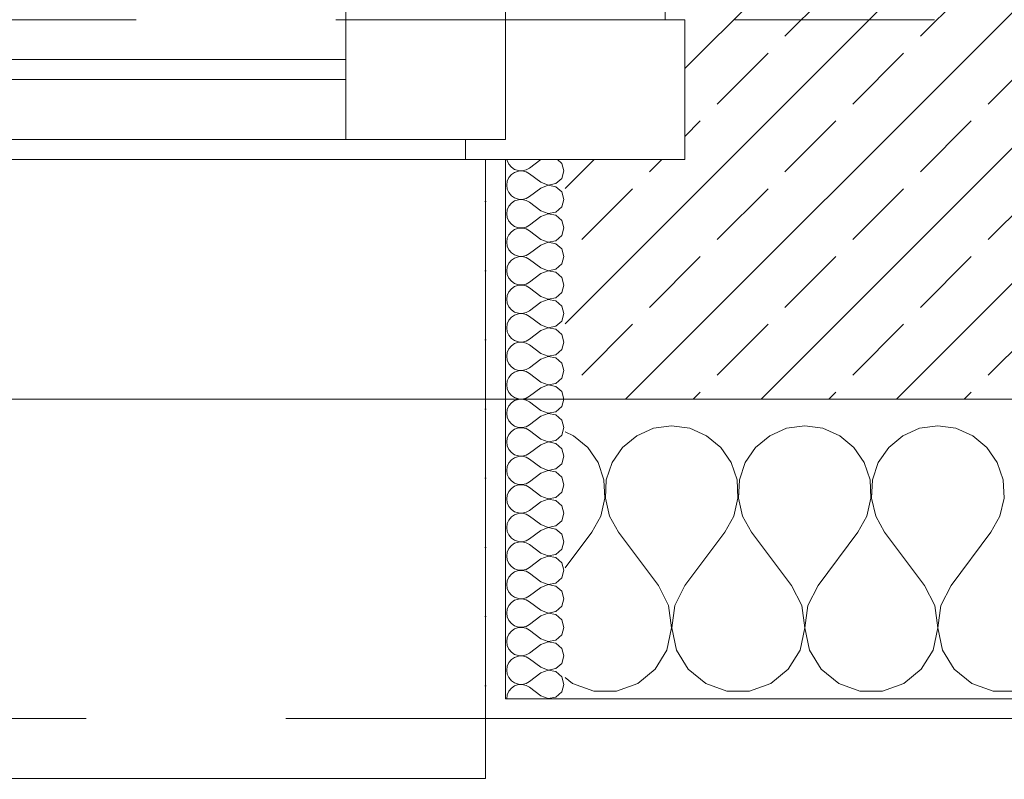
# Model space of a CAD drawing. Header units: metres. Extents: x -3.5 to 65.3, y -10.9 to 16.7.
# Tile 98 of 234: x 42.8 to 43.3, y -0.2 to 0.2. Entities that reach past the tile are written whole.
import ezdxf

# ---------------------------------------------------------------- set-up
doc = ezdxf.new("R2010")
doc.units = ezdxf.units.M
doc.header["$MEASUREMENT"] = 0
doc.linetypes.add('Strichlinie eng', pattern=[0.046, 0.03, -0.016])
doc.linetypes.add('Untersicht', pattern=[0.04, 0.03, -0.01])
for name, color, linetype in [('102 - Bemaßung_ Beschriftung.Detail_ Ausschnitt', 7, 'Continuous'), ('603 - Struktur.Bodenplatte_ Decke Roh', 7, 'Continuous'), ('604 - Struktur.Wand Aussen', 7, 'Continuous'), ('Neubau_653 - Abdeckung.TB Verkofferung', 7, 'Continuous')]:
    doc.layers.add(name, color=color, linetype=linetype)
doc.styles.add('ERSTELLTER_STIL_1', font='txt')
doc.dimstyles.new('ERSTELLTER_STIL__1', dxfattribs={"dimtxt": 0.04, "dimasz": 0.02128, "dimexe": 0.18, "dimexo": 0.0625, "dimgap": 0, "dimtad": 1, "dimtih": 1, "dimtoh": 1, "dimzin": 0, "dimdsep": 46, "dimtxsty": 'ERSTELLTER_STIL_1', "dimblk": 'ARROWHEAD_2', "dimblk1": 'ARROWHEAD_2', "dimblk2": 'ARROWHEAD_2', "dimcen": 0.09, "dimse1": 1, "dimse2": 1, "dimclrd": 7, "dimclre": 7, "dimclrt": 7, "dimazin": 0, "dimtfac": 1, "dimtdec": 4, "dimtmove": 0, "dimatfit": 3, "dimfxl": 1, "dimtolj": 1, "dimtzin": 0, "dimarcsym": 0})
pattern_1 = [(0, (0, 0), (0, 0.034641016), [0, -0.02]), (0, (0.01, 0.01732), (0, 0.034641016), [0, -0.02])]

# ---------------------------------------------------------------- blocks, each defined once
blk = doc.blocks.new('*X23')
at = {"layer": '604 - Struktur.Wand Aussen', "color": 7, "linetype": 'Continuous', "lineweight": 5}
for p, q in [((43.12422, -0.0096), (43.11581, -0.01331)), ((43.13333, -0.00833), (43.12422, -0.0096)), ((43.14244, -0.0096), (43.13333, -0.00833)), ((43.15086, -0.01331), (43.14244, -0.0096)), ((43.19089, -0.0096), (43.18248, -0.01331)), ((43.2, -0.00833), (43.19089, -0.0096)), ((43.20911, -0.0096), (43.2, -0.00833)), ((43.21752, -0.01331), (43.20911, -0.0096)), ((43.25756, -0.0096), (43.24914, -0.01331)), ((43.26667, -0.00833), (43.25756, -0.0096)), ((43.27578, -0.0096), (43.26667, -0.00833)), ((43.28419, -0.01331), (43.27578, -0.0096)), ((43.08419, -0.01331), (43.08, -0.01146)), ((43.09127, -0.01918), (43.08419, -0.01331)), ((43.11581, -0.01331), (43.10873, -0.01918)), ((43.15794, -0.01918), (43.15086, -0.01331)), ((43.18248, -0.01331), (43.17539, -0.01918)), ((43.22461, -0.01918), (43.21752, -0.01331)), ((43.24914, -0.01331), (43.24206, -0.01918)), ((43.29127, -0.01918), (43.28419, -0.01331)), ((43.09648, -0.02676), (43.09127, -0.01918)), ((43.10873, -0.01918), (43.10352, -0.02676)), ((43.16315, -0.02676), (43.15794, -0.01918)), ((43.17539, -0.01918), (43.17019, -0.02676)), ((43.22981, -0.02676), (43.22461, -0.01918)), ((43.24206, -0.01918), (43.23685, -0.02676)), ((43.29648, -0.02676), (43.29127, -0.01918)), ((43.09942, -0.03547), (43.09648, -0.02676)), ((43.10352, -0.02676), (43.10058, -0.03547)), ((43.16609, -0.03547), (43.16315, -0.02676)), ((43.17019, -0.02676), (43.16725, -0.03547)), ((43.23275, -0.03547), (43.22981, -0.02676)), ((43.23685, -0.02676), (43.23391, -0.03547)), ((43.29942, -0.03547), (43.29648, -0.02676)), ((43.09987, -0.04466), (43.09942, -0.03547)), ((43.10058, -0.03547), (43.10013, -0.04466)), ((43.16653, -0.04466), (43.16609, -0.03547)), ((43.16725, -0.03547), (43.1668, -0.04466)), ((43.2332, -0.04466), (43.23275, -0.03547)), ((43.23391, -0.03547), (43.23347, -0.04466)), ((43.29987, -0.04466), (43.29942, -0.03547)), ((43.09778, -0.05362), (43.09987, -0.04466)), ((43.10013, -0.04466), (43.10222, -0.05362)), ((43.16445, -0.05362), (43.16653, -0.04466)), ((43.1668, -0.04466), (43.16888, -0.05362)), ((43.23112, -0.05362), (43.2332, -0.04466)), ((43.23347, -0.04466), (43.23555, -0.05362)), ((43.29778, -0.05362), (43.29987, -0.04466)), ((43.09333, -0.06167), (43.09778, -0.05362)), ((43.10222, -0.05362), (43.10667, -0.06167)), ((43.16, -0.06167), (43.16445, -0.05362)), ((43.16888, -0.05362), (43.17333, -0.06167)), ((43.22667, -0.06167), (43.23112, -0.05362)), ((43.23555, -0.05362), (43.24, -0.06167)), ((43.29333, -0.06167), (43.29778, -0.05362)), ((43.08, -0.07944), (43.09333, -0.06167)), ((43.12667, -0.08833), (43.10667, -0.06167)), ((43.14, -0.08833), (43.16, -0.06167)), ((43.19333, -0.08833), (43.17333, -0.06167)), ((43.20667, -0.08833), (43.22667, -0.06167)), ((43.26, -0.08833), (43.24, -0.06167)), ((43.27333, -0.08833), (43.29333, -0.06167)), ((43.13182, -0.09839), (43.12667, -0.08833)), ((43.14, -0.08833), (43.13485, -0.09839)), ((43.19848, -0.09839), (43.19333, -0.08833)), ((43.20667, -0.08833), (43.20152, -0.09839)), ((43.26515, -0.09839), (43.26, -0.08833)), ((43.27333, -0.08833), (43.26818, -0.09839)), ((43.13331, -0.10959), (43.13182, -0.09839)), ((43.13485, -0.09839), (43.13336, -0.10959)), ((43.19998, -0.10959), (43.19848, -0.09839)), ((43.20152, -0.09839), (43.20002, -0.10959)), ((43.26664, -0.10959), (43.26515, -0.09839)), ((43.26818, -0.09839), (43.26669, -0.10959)), ((43.13097, -0.12065), (43.13331, -0.10959)), ((43.13336, -0.10959), (43.13569, -0.12065)), ((43.19764, -0.12065), (43.19998, -0.10959)), ((43.20002, -0.10959), (43.20236, -0.12065)), ((43.26431, -0.12065), (43.26664, -0.10959)), ((43.26669, -0.10959), (43.26903, -0.12065)), ((43.12508, -0.13029), (43.13097, -0.12065)), ((43.13569, -0.12065), (43.14159, -0.13029)), ((43.19175, -0.13029), (43.19764, -0.12065)), ((43.20236, -0.12065), (43.20825, -0.13029)), ((43.25841, -0.13029), (43.26431, -0.12065)), ((43.26903, -0.12065), (43.27492, -0.13029)), ((43.1163, -0.13741), (43.12508, -0.13029)), ((43.14159, -0.13029), (43.15037, -0.13741)), ((43.18297, -0.13741), (43.19175, -0.13029)), ((43.20825, -0.13029), (43.21703, -0.13741)), ((43.24963, -0.13741), (43.25841, -0.13029)), ((43.27492, -0.13029), (43.2837, -0.13741)), ((43.08, -0.13441), (43.0837, -0.13741)), ((43.0837, -0.13741), (43.09435, -0.14118)), ((43.10565, -0.14118), (43.1163, -0.13741)), ((43.15037, -0.13741), (43.16102, -0.14118)), ((43.17232, -0.14118), (43.18297, -0.13741)), ((43.21703, -0.13741), (43.22768, -0.14118)), ((43.23898, -0.14118), (43.24963, -0.13741)), ((43.2837, -0.13741), (43.29435, -0.14118)), ((43.09435, -0.14118), (43.10565, -0.14118)), ((43.16102, -0.14118), (43.17232, -0.14118)), ((43.22768, -0.14118), (43.23898, -0.14118)), ((43.29435, -0.14118), (43.30565, -0.14118))]:
    blk.add_line(p, q, dxfattribs=at)
blk = doc.blocks.new('*X30')
at = {"layer": '604 - Struktur.Wand Aussen', "color": 7, "linetype": 'Continuous', "lineweight": 5}
for p, q in [((43.05091, 0.125), (43.05099, 0.12448)), ((43.05099, 0.12448), (43.05178, 0.12267)), ((43.06786, 0.125), (43.06214, 0.12071)), ((43.07822, 0.12304), (43.07608, 0.125)), ((43.05178, 0.12267), (43.05304, 0.12116)), ((43.05304, 0.12116), (43.05466, 0.12004)), ((43.05466, 0.11853), (43.05304, 0.11742)), ((43.05466, 0.12004), (43.05653, 0.11941)), ((43.05653, 0.11916), (43.05466, 0.11853)), ((43.05653, 0.11941), (43.0585, 0.11931)), ((43.0585, 0.11926), (43.05653, 0.11916)), ((43.0585, 0.11931), (43.06042, 0.11976)), ((43.06042, 0.11881), (43.0585, 0.11926)), ((43.06042, 0.11976), (43.06214, 0.12071)), ((43.06214, 0.11786), (43.06042, 0.11881)), ((43.07929, 0.11929), (43.07822, 0.12304)), ((43.07822, 0.11553), (43.07929, 0.11929)), ((43.05099, 0.11409), (43.05071, 0.11214)), ((43.05178, 0.1159), (43.05099, 0.11409)), ((43.05304, 0.11742), (43.05178, 0.1159)), ((43.06786, 0.11357), (43.06214, 0.11786)), ((43.06786, 0.11357), (43.0715, 0.11217)), ((43.07534, 0.1129), (43.07822, 0.11553)), ((43.05071, 0.11214), (43.05099, 0.11019)), ((43.05099, 0.11019), (43.05178, 0.10839)), ((43.06786, 0.11071), (43.06214, 0.10643)), ((43.0715, 0.11211), (43.06786, 0.11071)), ((43.0715, 0.11217), (43.07534, 0.1129)), ((43.07534, 0.11139), (43.0715, 0.11211)), ((43.07822, 0.10876), (43.07534, 0.11139)), ((43.07929, 0.105), (43.07822, 0.10876)), ((43.05178, 0.10839), (43.05304, 0.10687)), ((43.05304, 0.10687), (43.05466, 0.10575)), ((43.05466, 0.10425), (43.05304, 0.10313)), ((43.05466, 0.10575), (43.05653, 0.10512)), ((43.05653, 0.10488), (43.05466, 0.10425)), ((43.05653, 0.10512), (43.0585, 0.10503)), ((43.0585, 0.10497), (43.05653, 0.10488)), ((43.0585, 0.10503), (43.06042, 0.10547)), ((43.06042, 0.10453), (43.0585, 0.10497)), ((43.06042, 0.10547), (43.06214, 0.10643)), ((43.06214, 0.10357), (43.06042, 0.10453)), ((43.07822, 0.10124), (43.07929, 0.105)), ((43.05099, 0.09981), (43.05071, 0.09786)), ((43.05178, 0.10161), (43.05099, 0.09981)), ((43.05304, 0.10313), (43.05178, 0.10161)), ((43.06786, 0.09929), (43.06214, 0.10357)), ((43.06786, 0.09929), (43.0715, 0.09789)), ((43.07534, 0.09861), (43.07822, 0.10124)), ((43.05071, 0.09786), (43.05099, 0.09591)), ((43.05099, 0.09591), (43.05178, 0.0941)), ((43.05178, 0.0941), (43.05304, 0.09258)), ((43.06786, 0.09643), (43.06214, 0.09214)), ((43.0715, 0.09783), (43.06786, 0.09643)), ((43.0715, 0.09789), (43.07534, 0.09861)), ((43.07534, 0.0971), (43.0715, 0.09783)), ((43.07822, 0.09447), (43.07534, 0.0971)), ((43.07929, 0.09071), (43.07822, 0.09447)), ((43.05304, 0.08884), (43.05178, 0.08733)), ((43.05304, 0.09258), (43.05466, 0.09147)), ((43.05466, 0.08996), (43.05304, 0.08884)), ((43.05466, 0.09147), (43.05653, 0.09084)), ((43.05653, 0.09059), (43.05466, 0.08996)), ((43.05653, 0.09084), (43.0585, 0.09074)), ((43.0585, 0.09069), (43.05653, 0.09059)), ((43.0585, 0.09074), (43.06042, 0.09119)), ((43.06042, 0.09024), (43.0585, 0.09069)), ((43.06042, 0.09119), (43.06214, 0.09214)), ((43.06214, 0.08929), (43.06042, 0.09024)), ((43.06786, 0.085), (43.06214, 0.08929)), ((43.07822, 0.08696), (43.07929, 0.09071)), ((43.05099, 0.08552), (43.05071, 0.08357)), ((43.05178, 0.08733), (43.05099, 0.08552)), ((43.06786, 0.085), (43.0715, 0.0836)), ((43.0715, 0.0836), (43.07534, 0.08433)), ((43.07534, 0.08433), (43.07822, 0.08696)), ((43.05071, 0.08357), (43.05099, 0.08162)), ((43.05099, 0.08162), (43.05178, 0.07982)), ((43.05178, 0.07982), (43.05304, 0.0783)), ((43.06786, 0.08214), (43.06214, 0.07786)), ((43.0715, 0.08354), (43.06786, 0.08214)), ((43.07534, 0.08282), (43.0715, 0.08354)), ((43.07822, 0.08018), (43.07534, 0.08282)), ((43.07929, 0.07643), (43.07822, 0.08018)), ((43.05304, 0.07456), (43.05178, 0.07304)), ((43.05304, 0.0783), (43.05466, 0.07718)), ((43.05466, 0.07567), (43.05304, 0.07456)), ((43.05466, 0.07718), (43.05653, 0.07655)), ((43.05653, 0.0763), (43.05466, 0.07567)), ((43.05653, 0.07655), (43.0585, 0.07646)), ((43.0585, 0.0764), (43.05653, 0.0763)), ((43.0585, 0.07646), (43.06042, 0.0769)), ((43.06042, 0.07595), (43.0585, 0.0764)), ((43.06042, 0.0769), (43.06214, 0.07786)), ((43.06214, 0.075), (43.06042, 0.07595)), ((43.06786, 0.07071), (43.06214, 0.075)), ((43.07822, 0.07267), (43.07929, 0.07643)), ((43.05099, 0.07124), (43.05071, 0.06929)), ((43.05071, 0.06929), (43.05099, 0.06733)), ((43.05178, 0.07304), (43.05099, 0.07124)), ((43.06786, 0.07071), (43.0715, 0.06931)), ((43.0715, 0.06926), (43.06786, 0.06786)), ((43.0715, 0.06931), (43.07534, 0.07004)), ((43.07534, 0.06853), (43.0715, 0.06926)), ((43.07534, 0.07004), (43.07822, 0.07267)), ((43.05099, 0.06733), (43.05178, 0.06553)), ((43.05178, 0.06553), (43.05304, 0.06401)), ((43.06786, 0.06786), (43.06214, 0.06357)), ((43.07822, 0.0659), (43.07534, 0.06853)), ((43.07929, 0.06214), (43.07822, 0.0659)), ((43.05304, 0.06027), (43.05178, 0.05876)), ((43.05304, 0.06401), (43.05466, 0.0629)), ((43.05466, 0.06139), (43.05304, 0.06027)), ((43.05466, 0.0629), (43.05653, 0.06227)), ((43.05653, 0.06202), (43.05466, 0.06139)), ((43.05653, 0.06227), (43.0585, 0.06217)), ((43.0585, 0.06211), (43.05653, 0.06202)), ((43.0585, 0.06217), (43.06042, 0.06262)), ((43.06042, 0.06167), (43.0585, 0.06211)), ((43.06042, 0.06262), (43.06214, 0.06357)), ((43.06214, 0.06071), (43.06042, 0.06167)), ((43.06786, 0.05643), (43.06214, 0.06071)), ((43.07822, 0.05839), (43.07929, 0.06214)), ((43.05099, 0.05695), (43.05071, 0.055)), ((43.05071, 0.055), (43.05099, 0.05305)), ((43.05178, 0.05876), (43.05099, 0.05695)), ((43.06786, 0.05643), (43.0715, 0.05503)), ((43.0715, 0.05497), (43.06786, 0.05357)), ((43.0715, 0.05503), (43.07534, 0.05575)), ((43.07534, 0.05425), (43.0715, 0.05497)), ((43.07534, 0.05575), (43.07822, 0.05839)), ((43.05099, 0.05305), (43.05178, 0.05124)), ((43.05178, 0.05124), (43.05304, 0.04973)), ((43.05304, 0.04973), (43.05466, 0.04861)), ((43.06786, 0.05357), (43.06214, 0.04929)), ((43.07822, 0.05161), (43.07534, 0.05425)), ((43.07929, 0.04786), (43.07822, 0.05161)), ((43.05178, 0.04447), (43.05099, 0.04267)), ((43.05304, 0.04599), (43.05178, 0.04447)), ((43.05466, 0.0471), (43.05304, 0.04599)), ((43.05466, 0.04861), (43.05653, 0.04798)), ((43.05653, 0.04773), (43.05466, 0.0471)), ((43.05653, 0.04798), (43.0585, 0.04789)), ((43.0585, 0.04783), (43.05653, 0.04773)), ((43.0585, 0.04789), (43.06042, 0.04833)), ((43.06042, 0.04738), (43.0585, 0.04783)), ((43.06042, 0.04833), (43.06214, 0.04929)), ((43.06214, 0.04643), (43.06042, 0.04738)), ((43.06786, 0.04214), (43.06214, 0.04643)), ((43.07822, 0.0441), (43.07929, 0.04786)), ((43.05099, 0.04267), (43.05071, 0.04071)), ((43.05071, 0.04071), (43.05099, 0.03876)), ((43.06786, 0.04214), (43.0715, 0.04074)), ((43.0715, 0.04069), (43.06786, 0.03929)), ((43.0715, 0.04074), (43.07534, 0.04147)), ((43.07534, 0.03996), (43.0715, 0.04069)), ((43.07534, 0.04147), (43.07822, 0.0441)), ((43.07822, 0.03733), (43.07534, 0.03996)), ((43.05099, 0.03876), (43.05178, 0.03696)), ((43.05178, 0.03696), (43.05304, 0.03544)), ((43.05304, 0.03544), (43.05466, 0.03433)), ((43.06042, 0.03405), (43.06214, 0.035)), ((43.06786, 0.03929), (43.06214, 0.035)), ((43.07929, 0.03357), (43.07822, 0.03733)), ((43.05178, 0.03018), (43.05099, 0.02838)), ((43.05304, 0.0317), (43.05178, 0.03018)), ((43.05466, 0.03282), (43.05304, 0.0317)), ((43.05466, 0.03433), (43.05653, 0.0337)), ((43.05653, 0.03345), (43.05466, 0.03282)), ((43.05653, 0.0337), (43.0585, 0.0336)), ((43.0585, 0.03354), (43.05653, 0.03345)), ((43.0585, 0.0336), (43.06042, 0.03405)), ((43.06042, 0.0331), (43.0585, 0.03354)), ((43.06214, 0.03214), (43.06042, 0.0331)), ((43.06786, 0.02786), (43.06214, 0.03214)), ((43.07534, 0.02718), (43.07822, 0.02982)), ((43.07822, 0.02982), (43.07929, 0.03357)), ((43.05099, 0.02838), (43.05071, 0.02643)), ((43.05071, 0.02643), (43.05099, 0.02448)), ((43.06786, 0.025), (43.06214, 0.02071)), ((43.06786, 0.02786), (43.0715, 0.02646)), ((43.0715, 0.0264), (43.06786, 0.025)), ((43.0715, 0.02646), (43.07534, 0.02718)), ((43.07534, 0.02567), (43.0715, 0.0264)), ((43.07822, 0.02304), (43.07534, 0.02567)), ((43.05099, 0.02448), (43.05178, 0.02267)), ((43.05178, 0.02267), (43.05304, 0.02116)), ((43.05304, 0.02116), (43.05466, 0.02004)), ((43.05466, 0.02004), (43.05653, 0.01941)), ((43.0585, 0.01931), (43.06042, 0.01976)), ((43.06042, 0.01976), (43.06214, 0.02071)), ((43.07929, 0.01929), (43.07822, 0.02304)), ((43.05178, 0.0159), (43.05099, 0.01409)), ((43.05304, 0.01742), (43.05178, 0.0159)), ((43.05466, 0.01853), (43.05304, 0.01742)), ((43.05653, 0.01916), (43.05466, 0.01853)), ((43.05653, 0.01941), (43.0585, 0.01931)), ((43.0585, 0.01926), (43.05653, 0.01916)), ((43.06042, 0.01881), (43.0585, 0.01926)), ((43.06214, 0.01786), (43.06042, 0.01881)), ((43.06786, 0.01357), (43.06214, 0.01786)), ((43.07534, 0.0129), (43.07822, 0.01553)), ((43.07822, 0.01553), (43.07929, 0.01929)), ((43.05099, 0.01409), (43.05071, 0.01214)), ((43.05071, 0.01214), (43.05099, 0.01019)), ((43.05099, 0.01019), (43.05178, 0.00839)), ((43.06786, 0.01071), (43.06214, 0.00643)), ((43.06786, 0.01357), (43.0715, 0.01217)), ((43.0715, 0.01211), (43.06786, 0.01071)), ((43.0715, 0.01217), (43.07534, 0.0129)), ((43.07534, 0.01139), (43.0715, 0.01211)), ((43.07822, 0.00876), (43.07534, 0.01139)), ((43.05178, 0.00839), (43.05304, 0.00687)), ((43.05304, 0.00687), (43.05466, 0.00575)), ((43.05466, 0.00575), (43.05653, 0.00512)), ((43.05653, 0.00512), (43.0585, 0.00503)), ((43.0585, 0.00497), (43.05653, 0.00488)), ((43.0585, 0.00503), (43.06042, 0.00547)), ((43.06042, 0.00453), (43.0585, 0.00497)), ((43.06042, 0.00547), (43.06214, 0.00643)), ((43.07929, 0.005), (43.07822, 0.00876)), ((43.07822, 0.00124), (43.07929, 0.005)), ((43.05178, 0.00161), (43.05099, -0.00019)), ((43.05304, 0.00313), (43.05178, 0.00161)), ((43.05466, 0.00425), (43.05304, 0.00313)), ((43.05653, 0.00488), (43.05466, 0.00425)), ((43.06214, 0.00357), (43.06042, 0.00453)), ((43.06786, -0.00071), (43.06214, 0.00357)), ((43.07534, -0.00139), (43.07822, 0.00124)), ((43.05099, -0.00019), (43.05071, -0.00214)), ((43.05071, -0.00214), (43.05099, -0.00409)), ((43.05099, -0.00409), (43.05178, -0.0059)), ((43.06786, -0.00357), (43.06214, -0.00786)), ((43.06786, -0.00071), (43.0715, -0.00211)), ((43.0715, -0.00217), (43.06786, -0.00357)), ((43.0715, -0.00211), (43.07534, -0.00139)), ((43.07534, -0.0029), (43.0715, -0.00217)), ((43.07822, -0.00553), (43.07534, -0.0029)), ((43.05178, -0.0059), (43.05304, -0.00742)), ((43.05304, -0.00742), (43.05466, -0.00853)), ((43.05466, -0.00853), (43.05653, -0.00916)), ((43.05653, -0.00941), (43.05466, -0.01004)), ((43.05653, -0.00916), (43.0585, -0.00926)), ((43.0585, -0.00931), (43.05653, -0.00941)), ((43.0585, -0.00926), (43.06042, -0.00881)), ((43.06042, -0.00976), (43.0585, -0.00931)), ((43.06042, -0.00881), (43.06214, -0.00786)), ((43.06214, -0.01071), (43.06042, -0.00976)), ((43.07929, -0.00929), (43.07822, -0.00553)), ((43.07822, -0.01304), (43.07929, -0.00929)), ((43.05099, -0.01448), (43.05071, -0.01643)), ((43.05178, -0.01267), (43.05099, -0.01448)), ((43.05304, -0.01116), (43.05178, -0.01267)), ((43.05466, -0.01004), (43.05304, -0.01116)), ((43.06786, -0.015), (43.06214, -0.01071)), ((43.07534, -0.01567), (43.07822, -0.01304)), ((43.05071, -0.01643), (43.05099, -0.01838)), ((43.05099, -0.01838), (43.05178, -0.02018)), ((43.06786, -0.01786), (43.06214, -0.02214)), ((43.06786, -0.015), (43.0715, -0.0164)), ((43.0715, -0.01646), (43.06786, -0.01786)), ((43.0715, -0.0164), (43.07534, -0.01567)), ((43.07534, -0.01718), (43.0715, -0.01646)), ((43.07822, -0.01982), (43.07534, -0.01718)), ((43.05178, -0.02018), (43.05304, -0.0217)), ((43.05304, -0.0217), (43.05466, -0.02282)), ((43.05466, -0.02433), (43.05304, -0.02544)), ((43.05466, -0.02282), (43.05653, -0.02345)), ((43.05653, -0.0237), (43.05466, -0.02433)), ((43.05653, -0.02345), (43.0585, -0.02354)), ((43.0585, -0.0236), (43.05653, -0.0237)), ((43.0585, -0.02354), (43.06042, -0.0231)), ((43.06042, -0.02405), (43.0585, -0.0236)), ((43.06042, -0.0231), (43.06214, -0.02214)), ((43.06214, -0.025), (43.06042, -0.02405)), ((43.07929, -0.02357), (43.07822, -0.01982)), ((43.07822, -0.02733), (43.07929, -0.02357)), ((43.05099, -0.02876), (43.05071, -0.03071)), ((43.05178, -0.02696), (43.05099, -0.02876)), ((43.05304, -0.02544), (43.05178, -0.02696)), ((43.06786, -0.02929), (43.06214, -0.025)), ((43.06786, -0.02929), (43.0715, -0.03069)), ((43.07534, -0.02996), (43.07822, -0.02733)), ((43.05071, -0.03071), (43.05099, -0.03267)), ((43.05099, -0.03267), (43.05178, -0.03447)), ((43.05178, -0.03447), (43.05304, -0.03599)), ((43.06786, -0.03214), (43.06214, -0.03643)), ((43.0715, -0.03074), (43.06786, -0.03214)), ((43.0715, -0.03069), (43.07534, -0.02996)), ((43.07534, -0.03147), (43.0715, -0.03074)), ((43.07822, -0.0341), (43.07534, -0.03147)), ((43.07929, -0.03786), (43.07822, -0.0341)), ((43.05304, -0.03599), (43.05466, -0.0371)), ((43.05466, -0.03861), (43.05304, -0.03973)), ((43.05466, -0.0371), (43.05653, -0.03773)), ((43.05653, -0.03798), (43.05466, -0.03861)), ((43.05653, -0.03773), (43.0585, -0.03783)), ((43.0585, -0.03789), (43.05653, -0.03798)), ((43.0585, -0.03783), (43.06042, -0.03738)), ((43.06042, -0.03833), (43.0585, -0.03789)), ((43.06042, -0.03738), (43.06214, -0.03643)), ((43.06214, -0.03929), (43.06042, -0.03833)), ((43.06786, -0.04357), (43.06214, -0.03929)), ((43.07822, -0.04161), (43.07929, -0.03786)), ((43.05099, -0.04305), (43.05071, -0.045)), ((43.05178, -0.04124), (43.05099, -0.04305)), ((43.05304, -0.03973), (43.05178, -0.04124)), ((43.06786, -0.04357), (43.0715, -0.04497)), ((43.0715, -0.04497), (43.07534, -0.04425)), ((43.07534, -0.04425), (43.07822, -0.04161)), ((43.05071, -0.045), (43.05099, -0.04695)), ((43.05099, -0.04695), (43.05178, -0.04876)), ((43.05178, -0.04876), (43.05304, -0.05027)), ((43.06786, -0.04643), (43.06214, -0.05071)), ((43.0715, -0.04503), (43.06786, -0.04643)), ((43.07534, -0.04575), (43.0715, -0.04503)), ((43.07822, -0.04839), (43.07534, -0.04575)), ((43.07929, -0.05214), (43.07822, -0.04839)), ((43.05304, -0.05401), (43.05178, -0.05553)), ((43.05304, -0.05027), (43.05466, -0.05139)), ((43.05466, -0.0529), (43.05304, -0.05401)), ((43.05466, -0.05139), (43.05653, -0.05202)), ((43.05653, -0.05227), (43.05466, -0.0529)), ((43.05653, -0.05202), (43.0585, -0.05211)), ((43.0585, -0.05217), (43.05653, -0.05227)), ((43.0585, -0.05211), (43.06042, -0.05167)), ((43.06042, -0.05262), (43.0585, -0.05217)), ((43.06042, -0.05167), (43.06214, -0.05071)), ((43.06214, -0.05357), (43.06042, -0.05262)), ((43.06786, -0.05786), (43.06214, -0.05357)), ((43.07822, -0.0559), (43.07929, -0.05214)), ((43.05099, -0.05733), (43.05071, -0.05929)), ((43.05178, -0.05553), (43.05099, -0.05733)), ((43.06786, -0.05786), (43.0715, -0.05926)), ((43.0715, -0.05926), (43.07534, -0.05853)), ((43.07534, -0.05853), (43.07822, -0.0559)), ((43.05071, -0.05929), (43.05099, -0.06124)), ((43.05099, -0.06124), (43.05178, -0.06304)), ((43.05178, -0.06304), (43.05304, -0.06456)), ((43.06786, -0.06071), (43.06214, -0.065)), ((43.0715, -0.05931), (43.06786, -0.06071)), ((43.07534, -0.06004), (43.0715, -0.05931)), ((43.07822, -0.06267), (43.07534, -0.06004)), ((43.07929, -0.06643), (43.07822, -0.06267)), ((43.05304, -0.0683), (43.05178, -0.06982)), ((43.05304, -0.06456), (43.05466, -0.06567)), ((43.05466, -0.06718), (43.05304, -0.0683)), ((43.05466, -0.06567), (43.05653, -0.0663)), ((43.05653, -0.06655), (43.05466, -0.06718)), ((43.05653, -0.0663), (43.0585, -0.0664)), ((43.0585, -0.06646), (43.05653, -0.06655)), ((43.0585, -0.0664), (43.06042, -0.06595)), ((43.06042, -0.0669), (43.0585, -0.06646)), ((43.06042, -0.06595), (43.06214, -0.065)), ((43.06214, -0.06786), (43.06042, -0.0669)), ((43.06786, -0.07214), (43.06214, -0.06786)), ((43.07822, -0.07018), (43.07929, -0.06643)), ((43.05099, -0.07162), (43.05071, -0.07357)), ((43.05071, -0.07357), (43.05099, -0.07552)), ((43.05178, -0.06982), (43.05099, -0.07162)), ((43.06786, -0.07214), (43.0715, -0.07354)), ((43.0715, -0.0736), (43.06786, -0.075)), ((43.0715, -0.07354), (43.07534, -0.07282)), ((43.07534, -0.07433), (43.0715, -0.0736)), ((43.07534, -0.07282), (43.07822, -0.07018)), ((43.05099, -0.07552), (43.05178, -0.07733)), ((43.05178, -0.07733), (43.05304, -0.07884)), ((43.05304, -0.07884), (43.05466, -0.07996)), ((43.06786, -0.075), (43.06214, -0.07929)), ((43.07822, -0.07696), (43.07534, -0.07433)), ((43.07929, -0.08071), (43.07822, -0.07696)), ((43.05304, -0.08258), (43.05178, -0.0841)), ((43.05466, -0.08147), (43.05304, -0.08258)), ((43.05466, -0.07996), (43.05653, -0.08059)), ((43.05653, -0.08084), (43.05466, -0.08147)), ((43.05653, -0.08059), (43.0585, -0.08069)), ((43.0585, -0.08074), (43.05653, -0.08084)), ((43.0585, -0.08069), (43.06042, -0.08024)), ((43.06042, -0.08119), (43.0585, -0.08074)), ((43.06042, -0.08024), (43.06214, -0.07929)), ((43.06214, -0.08214), (43.06042, -0.08119)), ((43.06786, -0.08643), (43.06214, -0.08214)), ((43.07822, -0.08447), (43.07929, -0.08071)), ((43.05099, -0.08591), (43.05071, -0.08786)), ((43.05071, -0.08786), (43.05099, -0.08981)), ((43.05178, -0.0841), (43.05099, -0.08591)), ((43.06786, -0.08643), (43.0715, -0.08783)), ((43.0715, -0.08789), (43.06786, -0.08929)), ((43.0715, -0.08783), (43.07534, -0.0871)), ((43.07534, -0.08861), (43.0715, -0.08789)), ((43.07534, -0.0871), (43.07822, -0.08447)), ((43.07822, -0.09124), (43.07534, -0.08861)), ((43.05099, -0.08981), (43.05178, -0.09161)), ((43.05178, -0.09161), (43.05304, -0.09313)), ((43.05304, -0.09313), (43.05466, -0.09425)), ((43.06042, -0.09453), (43.06214, -0.09357)), ((43.06786, -0.08929), (43.06214, -0.09357)), ((43.07929, -0.095), (43.07822, -0.09124)), ((43.05178, -0.09839), (43.05099, -0.10019)), ((43.05304, -0.09687), (43.05178, -0.09839)), ((43.05466, -0.09575), (43.05304, -0.09687)), ((43.05466, -0.09425), (43.05653, -0.09488)), ((43.05653, -0.09512), (43.05466, -0.09575)), ((43.05653, -0.09488), (43.0585, -0.09497)), ((43.0585, -0.09503), (43.05653, -0.09512)), ((43.0585, -0.09497), (43.06042, -0.09453)), ((43.06042, -0.09547), (43.0585, -0.09503)), ((43.06214, -0.09643), (43.06042, -0.09547)), ((43.06786, -0.10071), (43.06214, -0.09643)), ((43.07822, -0.09876), (43.07929, -0.095)), ((43.05099, -0.10019), (43.05071, -0.10214)), ((43.05071, -0.10214), (43.05099, -0.10409)), ((43.06786, -0.10357), (43.06214, -0.10786)), ((43.06786, -0.10071), (43.0715, -0.10211)), ((43.0715, -0.10217), (43.06786, -0.10357)), ((43.0715, -0.10211), (43.07534, -0.10139)), ((43.07534, -0.1029), (43.0715, -0.10217)), ((43.07534, -0.10139), (43.07822, -0.09876)), ((43.07822, -0.10553), (43.07534, -0.1029)), ((43.05099, -0.10409), (43.05178, -0.1059)), ((43.05178, -0.1059), (43.05304, -0.10742)), ((43.05304, -0.10742), (43.05466, -0.10853)), ((43.05466, -0.10853), (43.05653, -0.10916)), ((43.06042, -0.10881), (43.06214, -0.10786)), ((43.07929, -0.10929), (43.07822, -0.10553)), ((43.05178, -0.11267), (43.05099, -0.11448)), ((43.05304, -0.11116), (43.05178, -0.11267)), ((43.05466, -0.11004), (43.05304, -0.11116)), ((43.05653, -0.10941), (43.05466, -0.11004)), ((43.05653, -0.10916), (43.0585, -0.10926)), ((43.0585, -0.10931), (43.05653, -0.10941)), ((43.0585, -0.10926), (43.06042, -0.10881)), ((43.06042, -0.10976), (43.0585, -0.10931)), ((43.06214, -0.11071), (43.06042, -0.10976)), ((43.06786, -0.115), (43.06214, -0.11071)), ((43.07534, -0.11567), (43.07822, -0.11304)), ((43.07822, -0.11304), (43.07929, -0.10929)), ((43.05099, -0.11448), (43.05071, -0.11643)), ((43.05071, -0.11643), (43.05099, -0.11838)), ((43.05099, -0.11838), (43.05178, -0.12018)), ((43.06786, -0.11786), (43.06214, -0.12214)), ((43.06786, -0.115), (43.0715, -0.1164)), ((43.0715, -0.11646), (43.06786, -0.11786)), ((43.0715, -0.1164), (43.07534, -0.11567)), ((43.07534, -0.11718), (43.0715, -0.11646)), ((43.07822, -0.11982), (43.07534, -0.11718)), ((43.05178, -0.12018), (43.05304, -0.1217)), ((43.05304, -0.1217), (43.05466, -0.12282)), ((43.05466, -0.12282), (43.05653, -0.12345)), ((43.0585, -0.12354), (43.06042, -0.1231)), ((43.06042, -0.1231), (43.06214, -0.12214)), ((43.07929, -0.12357), (43.07822, -0.11982)), ((43.05178, -0.12696), (43.05099, -0.12876)), ((43.05304, -0.12544), (43.05178, -0.12696)), ((43.05466, -0.12433), (43.05304, -0.12544)), ((43.05653, -0.1237), (43.05466, -0.12433)), ((43.05653, -0.12345), (43.0585, -0.12354)), ((43.0585, -0.1236), (43.05653, -0.1237)), ((43.06042, -0.12405), (43.0585, -0.1236)), ((43.06214, -0.125), (43.06042, -0.12405)), ((43.06786, -0.12929), (43.06214, -0.125)), ((43.07534, -0.12996), (43.07822, -0.12733)), ((43.07822, -0.12733), (43.07929, -0.12357)), ((43.05099, -0.12876), (43.05071, -0.13071)), ((43.05071, -0.13071), (43.05099, -0.13267)), ((43.05099, -0.13267), (43.05178, -0.13447)), ((43.06786, -0.13214), (43.06214, -0.13643)), ((43.06786, -0.12929), (43.0715, -0.13069)), ((43.0715, -0.13074), (43.06786, -0.13214)), ((43.0715, -0.13069), (43.07534, -0.12996)), ((43.07534, -0.13147), (43.0715, -0.13074)), ((43.07822, -0.1341), (43.07534, -0.13147)), ((43.05178, -0.13447), (43.05304, -0.13599)), ((43.05304, -0.13599), (43.05466, -0.1371)), ((43.05466, -0.1371), (43.05653, -0.13773)), ((43.05653, -0.13798), (43.05466, -0.13861)), ((43.05653, -0.13773), (43.0585, -0.13783)), ((43.0585, -0.13789), (43.05653, -0.13798)), ((43.0585, -0.13783), (43.06042, -0.13738)), ((43.06042, -0.13833), (43.0585, -0.13789)), ((43.06042, -0.13738), (43.06214, -0.13643)), ((43.07929, -0.13786), (43.07822, -0.1341)), ((43.07822, -0.14161), (43.07929, -0.13786)), ((43.05099, -0.14305), (43.05071, -0.145)), ((43.05178, -0.14124), (43.05099, -0.14305)), ((43.05304, -0.13973), (43.05178, -0.14124)), ((43.05466, -0.13861), (43.05304, -0.13973)), ((43.06214, -0.13929), (43.06042, -0.13833)), ((43.06786, -0.14357), (43.06214, -0.13929)), ((43.07534, -0.14425), (43.07822, -0.14161)), ((43.06786, -0.14357), (43.0715, -0.14497)), ((43.0715, -0.14497), (43.07534, -0.14425))]:
    blk.add_line(p, q, dxfattribs=at)
blk = doc.blocks.new('*D329')
at = {"layer": '102 - Bemaßung_ Beschriftung.Detail_ Ausschnitt', "color": 7, "linetype": 'Continuous', "lineweight": 5}
for p, q in [((41.94, -0.48361), (41.94, -0.44161)), ((43.14, -0.48361), (43.14, -0.44161)), ((41.94808, -0.44861), (41.93192, -0.47661)), ((43.14808, -0.44861), (43.13192, -0.47661)), ((41.94, -0.46261), (43.14, -0.46261))]:
    blk.add_line(p, q, dxfattribs=at)
at = {"layer": '102 - Bemaßung_ Beschriftung.Detail_ Ausschnitt', "color": 7, "lineweight": 5, "insert": (42.48679, -0.45461), "char_height": 0.04, "attachment_point": 7, "style": 'ERSTELLTER_STIL_1'}
blk.add_mtext('\\A1;{\\pql;\\fArial|b0|i0|c0|p38;1,20}', dxfattribs=at)
blk = doc.blocks.new('ARROWHEAD_2')
at = {"color": 0, "linetype": 'Continuous', "lineweight": 0}
for p, q in [((-0.378, -0.655), (0.378, 0.655)), ((0, 0), (-1, 0))]:
    blk.add_line(p, q, dxfattribs=at)
blk = doc.blocks.new('*D330')
at = {"layer": '102 - Bemaßung_ Beschriftung.Detail_ Ausschnitt', "color": 7, "linetype": 'Continuous', "lineweight": 5}
for p, q in [((43.14, -0.48361), (43.14, -0.44161)), ((43.57999, -0.48361), (43.57999, -0.44161)), ((43.14808, -0.44861), (43.13192, -0.47661)), ((43.58807, -0.44861), (43.57191, -0.47661)), ((43.14, -0.46261), (43.57999, -0.46261))]:
    blk.add_line(p, q, dxfattribs=at)
at = {"layer": '102 - Bemaßung_ Beschriftung.Detail_ Ausschnitt', "color": 7, "lineweight": 5, "insert": (43.32964, -0.45461), "char_height": 0.04, "attachment_point": 7, "style": 'ERSTELLTER_STIL_1'}
blk.add_mtext('\\A1;{\\pql;\\fArial|b0|i0|c0|p38;44}', dxfattribs=at)
blk = doc.blocks.new('*D338')
at = {"layer": '102 - Bemaßung_ Beschriftung.Detail_ Ausschnitt', "color": 7, "linetype": 'Continuous', "lineweight": 5}
for p, q in [((40.38806, -0.59861), (40.37189, -0.62661)), ((43.55307, -0.59861), (43.53691, -0.62661)), ((40.37997, -0.61261), (43.54499, -0.61261))]:
    blk.add_line(p, q, dxfattribs=at)
at = {"layer": '102 - Bemaßung_ Beschriftung.Detail_ Ausschnitt', "color": 7, "lineweight": 5, "char_height": 0.04, "attachment_point": 7, "style": 'ERSTELLTER_STIL_1'}
for s, insert in [('\\A1;{\\pql;\\fArial|b0|i0|c0|p38;3\\fArial|b0|i0|c0|p38;\\A1{\\H.66x;\\S5^  ;}}', (43.48651, -0.6053)), ('\\A1;{\\pql;\\fArial|b0|i0|c0|p38;3,16\\fArial|b0|i0|c0|p38;\\A1{\\H.66x;\\S5^  ;}}', (41.87406, -0.61238))]:
    blk.add_mtext(s, dxfattribs=dict(at, insert=insert))
blk = doc.blocks.new('*D339')
at = {"layer": '102 - Bemaßung_ Beschriftung.Detail_ Ausschnitt', "color": 7, "linetype": 'Continuous', "lineweight": 5}
for p, q in [((43.54499, -0.63361), (43.54499, -0.59161)), ((43.57999, -0.63361), (43.57999, -0.59161)), ((43.55307, -0.59861), (43.53691, -0.62661)), ((43.58807, -0.59861), (43.57191, -0.62661)), ((40.37997, -0.61261), (43.54499, -0.61261)), ((43.54499, -0.61261), (43.57999, -0.61261))]:
    blk.add_line(p, q, dxfattribs=at)

msp = doc.modelspace()

# ---------------------------------------------------------------- hatches: boundary and pattern name
at = {"layer": '604 - Struktur.Wand Aussen', "linetype": 'Continuous', "lineweight": 0, "true_color": 0x000000}
h = msp.add_hatch(dxfattribs=at)
h.set_pattern_fill('Beton__Stahlbeton_0001', color=18, style=0, pattern_type=2)
h.set_pattern_definition([(45, (0, 0), (-0.033941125, 0.033941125), []), (45, (-0.01697, 0.01697), (-0.033941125, 0.033941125), [0.036, -0.012])])
h.paths.add_polyline_path([(43.14, 0.125), (43.08, 0.125), (43.08, 0.005), (44.44, 0.005), (44.44, 0.125), (44.38, 0.125), (44.38, 0.195), (44.38, 0.245), (43.14, 0.245), (43.14, 0.195)])
h = msp.add_hatch(dxfattribs=at)
h.set_pattern_fill('Verputz_0001', color=18, style=0, pattern_type=2)
h.set_pattern_definition(pattern_1)
h.paths.add_polyline_path([(43.05, -0.155), (43.05, 0.125), (43.04, 0.125), (43.04, -0.155)])
h = msp.add_hatch(dxfattribs=at)
h.set_pattern_fill('Verputz_0001', color=18, style=0, pattern_type=2)
h.set_pattern_definition(pattern_1)
h.paths.add_polyline_path([(43.05, -0.145), (43.05, -0.155), (44.47, -0.155), (44.47, -0.145)])

# ---------------------------------------------------------------- linework, layer by layer
at = {"layer": '603 - Struktur.Bodenplatte_ Decke Roh', "color": 7, "linetype": 'Continuous', "lineweight": 18, "flags": 128}
msp.add_lwpolyline([(-0.015, 0.005), (62.27503, 0.005), (62.27503, 13.695), (50.77999, 13.695), (50.77999, 13.455), (50.77999, 12.99998), (50.84002, 12.99998), (50.84002, 8.58498), (49.03003, 8.58498), (49.03003, 8.72498), (47.41002, 8.72498), (47.41002, 12.99998), (47.47999, 12.99998), (47.47999, 13.455), (47.47999, 13.695), (14.77999, 13.695)], dxfattribs=at)
at = {"layer": '604 - Struktur.Wand Aussen', "color": 7, "linetype": 'Continuous', "lineweight": 5}
for p, q in [((43.13, 0.195), (43.13, 0.245)), ((43.14, 0.195), (43.13, 0.195)), ((43.14, 0.195), (43.13, 0.195)), ((43.04, 0.005), (43.04, 0.125)), ((43.05, 0.125), (43.04, 0.125)), ((43.05, 0.125), (43.04, 0.125)), ((43.05, 0.125), (43.04, 0.125)), ((43.04, 0.005), (43.04, 0.125)), ((43.08, 0.125), (43.05, 0.125)), ((43.05, 0.125), (43.05, -0.145)), ((43.05, -0.145), (43.05, 0.125)), ((43.08, 0.125), (43.05, 0.125)), ((43.08, 0.125), (43.05, 0.125)), ((43.04, -0.005), (43.04, 0.005)), ((43.04, -0.005), (43.04, 0.005)), ((43.04, -0.145), (43.04, -0.005)), ((43.04, -0.145), (43.04, -0.005)), ((43.04, -0.155), (43.04, -0.145)), ((43.04, -0.155), (43.04, -0.145)), ((43.08, -0.145), (43.05, -0.145)), ((43.08, -0.145), (44.44, -0.145)), ((43.05, -0.155), (43.04, -0.155))]:
    msp.add_line(p, q, dxfattribs=at)
at = {"layer": '604 - Struktur.Wand Aussen', "color": 7, "linetype": 'Continuous', "lineweight": 13}
for p, q in [((42.97, 0.135), (42.97, 0.205)), ((43.05, 0.205), (43.05, 0.135)), ((43.05, 0.135), (43.05, 0.195)), ((43.05, 0.195), (43.14, 0.195)), ((43.14, 0.125), (43.14, 0.195)), ((43.14, 0.125), (43.14, 0.195)), ((43.14, 0.125), (43.14, 0.195)), ((42.15, 0.175), (42.97, 0.175)), ((42.97, 0.165), (42.15, 0.165)), ((42.97, 0.135), (42.15, 0.135)), ((43.05, 0.135), (42.97, 0.135)), ((43.03, 0.125), (43.03, 0.135)), ((43.03, 0.135), (43.05, 0.135)), ((43.03, 0.125), (42.09, 0.125)), ((43.14, 0.125), (43.03, 0.125)), ((43.08, 0.125), (43.14, 0.125)), ((43.08, 0.125), (43.14, 0.125)), ((43.08, 0.125), (43.14, 0.125)), ((43.08, 0.005), (44.44, 0.005))]:
    msp.add_line(p, q, dxfattribs=at)
at = {"layer": '604 - Struktur.Wand Aussen', "color": 7, "linetype": 'Strichlinie eng', "lineweight": 9}
msp.add_line((41.94, -0.155), (43.04, -0.155), dxfattribs=at)
at = {"layer": '604 - Struktur.Wand Aussen', "color": 7, "linetype": 'Continuous', "lineweight": 9}
for p, q in [((43.04, -0.185), (43.04, -0.155)), ((41.94, -0.185), (43.04, -0.185))]:
    msp.add_line(p, q, dxfattribs=at)
at = {"layer": '604 - Struktur.Wand Aussen', "color": 7, "linetype": 'Continuous', "lineweight": 5, "flags": 128}
msp.add_lwpolyline([(43.05, -0.155), (44.47, -0.155)], dxfattribs=at)
at = {"layer": 'Neubau_653 - Abdeckung.TB Verkofferung', "color": 1, "linetype": 'Untersicht', "lineweight": 9}
msp.add_line((40.36499, 0.19498), (43.54499, 0.19498), dxfattribs=at)

# ---------------------------------------------------------------- block references
at = {"layer": '604 - Struktur.Wand Aussen', "color": 7, "lineweight": 18}
for name in ['*X30', '*X23']:
    msp.add_blockref(name, (0, 0), dxfattribs=at)

# ---------------------------------------------------------------- dimensions: what is measured, and where the dimension line sits
at = {"layer": '102 - Bemaßung_ Beschriftung.Detail_ Ausschnitt', "color": 7, "linetype": 'Continuous', "lineweight": 5}
for base, p1, p2, picture, middle in [((43.54499, -0.61261), (40.37997, 0.255), (43.54499, 0.255), '*D338', (41.98004, -0.58461)), ((43.579989, -0.612615), (43.5449891, 0.255), (43.579989, 0.2499823), '*D339', (43.5557795, -0.584615)), ((43.57999, -0.46261), (43.14, 0.125), (43.57999, 0.24998), '*D330', (43.36013, -0.43461)), ((43.14, -0.46261), (41.94, 0.195), (43.14, 0.125), '*D329', (42.53874, -0.43461))]:
    dim = msp.add_linear_dim(base=base, p1=p1, p2=p2, dimstyle='ERSTELLTER_STIL__1', dxfattribs=at)
    dim.commit()
    dim.dimension.update_dxf_attribs({"geometry": picture, "text_midpoint": middle, "dimtype": 160})

doc.saveas('drawing.dxf')
